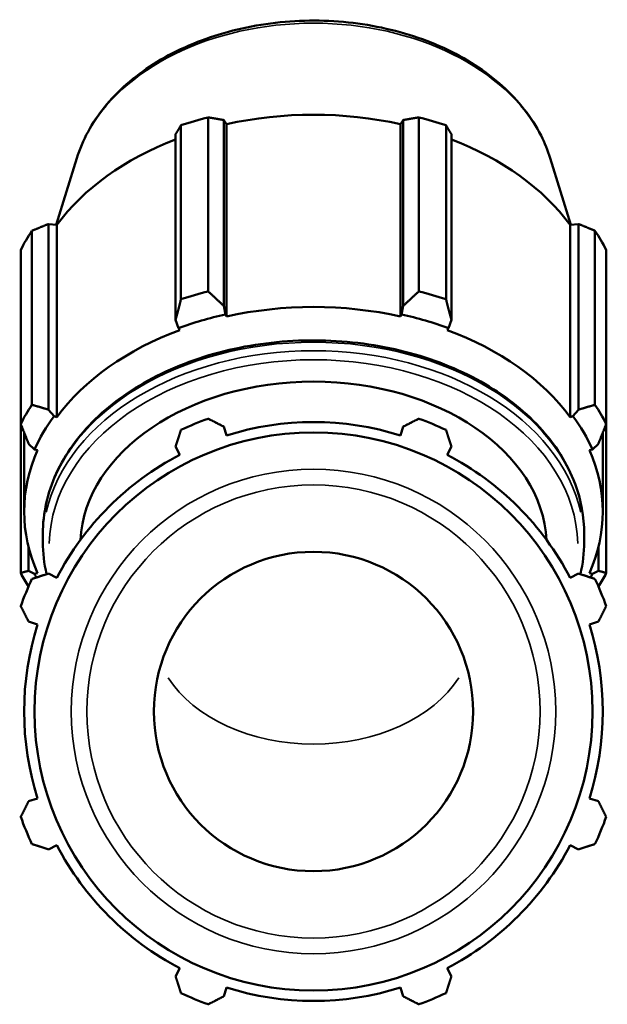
# Model space of a CAD drawing. Header units: inches. Extents: x 0.1 to 55.5, y -17.4 to 41.4.
# Tile 8 of 9: x 42.3 to 45.4, y 13.4 to 18.5. Entities that reach past the tile are written whole.
import ezdxf

# ---------------------------------------------------------------- set-up
doc = ezdxf.new("R2010")
doc.units = ezdxf.units.IN
doc.header["$MEASUREMENT"] = 0
doc.layers.add('Visible (ANSI)', color=7, linetype='Continuous', lineweight=50)
doc.layers.add('Visible Narrow (ANSI)', color=7, linetype='Continuous', lineweight=35)

msp = doc.modelspace()

# ---------------------------------------------------------------- linework, layer by layer
at = {"layer": 'Visible (ANSI)'}
for p, q in [((43.1577, 17.0859), (43.1577, 17.9889)), ((43.2987, 18.0302), (43.2987, 17.1272)), ((43.3793, 17.0525), (43.3793, 18.0161)), ((43.3793, 18.0161), (43.3939, 17.9945)), ((43.3939, 16.997), (43.3939, 17.9945)), ((44.2972, 17.9945), (44.3118, 18.0161)), ((44.2972, 16.997), (44.2972, 17.9945)), ((44.3118, 18.0161), (44.3118, 17.0525)), ((44.3924, 17.1272), (44.3924, 18.0302)), ((44.5334, 17.9889), (44.5334, 17.0859)), ((43.1297, 17.943), (43.1297, 16.9794)), ((44.5614, 16.9794), (44.5614, 17.943)), ((42.6172, 17.8189), (42.5106, 17.4724)), ((45.0739, 17.8189), (45.1805, 17.4724)), ((42.4703, 16.5132), (42.4703, 17.4767)), ((42.4703, 17.4767), (42.5133, 17.4721)), ((45.1778, 17.4721), (45.2208, 17.4767)), ((45.2208, 17.4767), (45.2208, 16.5132)), ((42.3843, 17.4421), (42.3843, 16.539)), ((42.5133, 16.4745), (42.5133, 17.4721)), ((45.1778, 16.4745), (45.1778, 17.4721)), ((45.3067, 16.539), (45.3067, 17.4421)), ((42.3259, 16.4393), (42.3259, 17.3424)), ((45.3651, 17.3424), (45.3651, 16.4393)), ((43.389, 17.0079), (43.3793, 17.0525)), ((44.3118, 17.0525), (44.302, 17.0079)), ((43.1297, 16.9794), (43.1446, 16.9363)), ((43.3939, 16.997), (43.389, 17.0079)), ((44.302, 17.0079), (44.2972, 16.997)), ((44.5465, 16.9363), (44.5614, 16.9794)), ((43.1446, 16.9363), (43.152, 16.9262)), ((44.5391, 16.9262), (44.5465, 16.9363)), ((42.499, 16.4798), (42.4703, 16.5132)), ((45.2208, 16.5132), (45.1921, 16.4798)), ((42.5133, 16.4745), (42.499, 16.4798)), ((45.1921, 16.4798), (45.1778, 16.4745)), ((42.3259, 16.4393), (42.3259, 15.666)), ((43.3939, 16.3794), (43.3793, 16.4256)), ((44.3118, 16.4256), (44.2972, 16.3794)), ((45.3651, 15.666), (45.3651, 16.4393)), ((42.3436, 15.9841), (42.3436, 16.3948)), ((45.3475, 15.9841), (45.3475, 16.3948)), ((42.3669, 16.3366), (42.3977, 16.3069)), ((42.3977, 16.3069), (42.4131, 16.3035)), ((43.1297, 16.3222), (43.152, 16.2792)), ((44.5391, 16.2792), (44.5614, 16.3222)), ((45.278, 16.3035), (45.2934, 16.3069)), ((45.2934, 16.3069), (45.3242, 16.3366)), ((42.4405, 15.8256), (42.4405, 15.8697)), ((45.2506, 15.8256), (45.2506, 15.8697)), ((42.3669, 15.6773), (42.3669, 15.7977)), ((45.3242, 15.7977), (45.3242, 15.6773)), ((42.3977, 15.6613), (42.3669, 15.6773)), ((42.4131, 15.6648), (42.3977, 15.6613)), ((42.5133, 15.6405), (42.4703, 15.6628)), ((45.2208, 15.6628), (45.1778, 15.6405)), ((45.2934, 15.6613), (45.278, 15.6648)), ((45.3242, 15.6773), (45.2934, 15.6613)), ((42.3669, 15.4131), (42.4131, 15.3986)), ((45.278, 15.3986), (45.3242, 15.4131)), ((42.4131, 14.4953), (42.3669, 14.4807)), ((45.3242, 14.4807), (45.278, 14.4953)), ((42.4703, 14.231), (42.5133, 14.2534)), ((45.1778, 14.2534), (45.2208, 14.231)), ((43.152, 13.6147), (43.1297, 13.5717)), ((44.5614, 13.5717), (44.5391, 13.6147)), ((43.3793, 13.4683), (43.3939, 13.5145)), ((44.2972, 13.5145), (44.3118, 13.4683))]:
    msp.add_line(p, q, dxfattribs=at)
for radius in [1.4482, 0.8287]:
    msp.add_circle((43.8455, 14.9469), radius, dxfattribs=at)
for radius, start, end in [(1.615, 109.792, 115.208), (1.615, 64.792, 70.208), (1.5019, 72.5, 107.5), (1.502, 117.5, 152.5), (1.5019, 27.5, 62.5), (1.615, 154.792, 160.208), (1.615, 19.792, 25.208), (1.5019, 162.5, 197.5), (1.5019, 342.5, 17.5), (1.615, 199.792, 205.208), (1.615, 334.792, 340.208), (1.5019, 207.5, 242.5), (1.5019, 297.5, 332.5), (1.5019, 252.5, 287.5), (1.615, 244.792, 250.208), (1.615, 289.792, 295.208)]:
    msp.add_arc((43.8455, 14.9469), radius, start, end, dxfattribs=at)
for centre, major_axis, start_param, end_param in [((43.8455, 16.9817), (1.502, 0), 1.265364, 1.876229), ((43.8455, 16.9557), (1.615, 0), 1.916232, 2.010759), ((43.8455, 16.9557), (1.615, 0), 1.130833, 1.225361), ((43.8455, 16.9817), (1.5019, 0), 2.067629, 2.661627), ((43.8455, 16.9817), (1.502, 0), 0.479966, 1.073963), ((43.8455, 16.9557), (-1.615, 0), 5.843222, 5.93775), ((43.8455, 16.9557), (1.615, 0), 0.345435, 0.439963), ((43.8455, 16.0526), (-1.615, 0), 5.057824, 5.152352), ((43.8455, 16.0526), (-1.615, 0), 4.272426, 4.366954), ((43.8455, 15.9841), (-1.502, 0), 4.406956, 5.017822), ((43.8455, 15.9841), (1.5181, 0), 1.876229, 2.050762), ((43.8455, 15.9841), (1.5181, 0), 1.090831, 1.265364), ((43.8455, 15.9841), (-1.5019, 0), 5.192355, 5.80322), ((43.8455, 15.9841), (-1.502, 0), 3.621558, 4.232423), ((43.8455, 15.8022), (-1.2112, 0), 3.18153, 6.243248), ((43.8455, 16.0526), (-1.615, 0), 5.843222, 5.93775), ((43.8455, 16.0526), (1.615, 0), 0.345435, 0.439963), ((43.8455, 15.9841), (-1.5181, 0), 5.80322, 5.977753), ((43.8455, 15.9841), (1.5181, 0), 0.305433, 0.479966), ((43.8455, 15.9841), (-1.5019, 0), 5.977753, 6.588618), ((43.8455, 15.9841), (1.5019, 0), 5.977753, 6.588618), ((43.8455, 16.0526), (-1.615, 0), 0.345435, 0.41267), ((43.8455, 15.9841), (-1.5181, 0), 0.305433, 0.324333), ((43.8455, 15.9841), (1.5181, 0), 5.958852, 5.977753), ((43.8455, 16.0526), (1.615, 0), 5.870516, 5.93775)]:
    msp.add_ellipse(centre, major_axis=major_axis, ratio=0.707107, start_param=start_param, end_param=end_param, dxfattribs=at)
for points, knots in [([(42.6172, 17.8189), (42.646, 17.9125), (42.6949, 18.0018), (42.8286, 18.1672), (42.9149, 18.2425), (43.1165, 18.3707), (43.2324, 18.4231), (43.4811, 18.4988), (43.6139, 18.522), (43.8829, 18.537), (44.0189, 18.5288), (44.281, 18.4817), (44.4069, 18.4428), (44.6358, 18.3375), (44.7388, 18.2712), (44.9102, 18.1172), (44.979, 18.0298), (45.0459, 17.8975), (45.0617, 17.8586), (45.0739, 17.8189)], [0.214191, 0.214191, 0.214191, 0.214191, 0.519579, 0.519579, 0.838127, 0.838127, 1.164296, 1.164296, 1.492035, 1.492035, 1.819726, 1.819726, 2.147474, 2.147474, 2.474829, 2.474829, 2.797974, 2.797974, 2.927402, 2.927402, 2.927402, 2.927402]), ([(42.4405, 15.8697), (42.4405, 15.9757), (42.4642, 16.0816), (42.5564, 16.2833), (42.6253, 16.3789), (42.802, 16.5506), (42.9103, 16.6265), (43.155, 16.7503), (43.2916, 16.7981), (43.5788, 16.8605), (43.7294, 16.8752), (44.0295, 16.8701), (44.179, 16.8502), (44.4617, 16.7779), (44.595, 16.7254), (44.8317, 16.5929), (44.9352, 16.5128), (45.1012, 16.3331), (45.164, 16.2336), (45.2345, 16.0447), (45.2506, 15.9572), (45.2506, 15.8697)], [0, 0, 0, 0, 0.312711, 0.312711, 0.628931, 0.628931, 0.949817, 0.949817, 1.272379, 1.272379, 1.595116, 1.595116, 1.917815, 1.917815, 2.240557, 2.240557, 2.56301, 2.56301, 2.883359, 2.883359, 3.141593, 3.141593, 3.141593, 3.141593])]:
    msp.add_open_spline(points, degree=3, knots=knots, dxfattribs=at)
for points, weights in [([(43.1577, 17.9889), (43.1434, 17.9656), (43.1297, 17.943)], [2.74138513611, 2.7756364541, 2.80802157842]), ([(43.3793, 18.0161), (43.3398, 18.0231), (43.2987, 18.0302)], [2.80802157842, 2.7756364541, 2.74138513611]), ([(44.3924, 18.0302), (44.3513, 18.0231), (44.3118, 18.0161)], [2.74138513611, 2.7756364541, 2.80802157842]), ([(44.5614, 17.943), (44.5477, 17.9656), (44.5334, 17.9889)], [2.7960622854, 2.7638150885, 2.72970964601]), ([(42.4703, 17.4767), (42.4282, 17.4599), (42.3843, 17.4421)], [2.80802157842, 2.7756364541, 2.74138513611]), ([(45.3067, 17.4421), (45.2629, 17.4599), (45.2208, 17.4767)], [2.72970964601, 2.7638150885, 2.7960622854]), ([(43.3793, 17.0525), (43.3398, 17.0886), (43.2987, 17.1272)], [1.00949554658, 1.01457524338, 1.01884810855]), ([(44.3924, 17.1272), (44.3513, 17.0886), (44.3118, 17.0525)], [1.01884810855, 1.01457524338, 1.00949554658]), ([(43.1577, 17.0859), (43.1434, 17.0311), (43.1297, 16.9794)], [1.02313571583, 1.01894715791, 1.01394735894]), ([(44.5614, 16.9794), (44.5477, 17.0311), (44.5334, 17.0859)], [1.01394735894, 1.01894715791, 1.02313571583]), ([(42.4703, 16.5132), (42.4282, 16.5254), (42.3843, 16.539)], [1.00826646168, 1.01336802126, 1.01766396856]), ([(45.3067, 16.539), (45.2629, 16.5254), (45.2208, 16.5132)], [1.01766396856, 1.01336802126, 1.00826646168]), ([(43.2987, 16.4665), (43.3398, 16.4456), (43.3793, 16.4256)], [1, 1.00113259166, 1.00144828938]), ([(44.3118, 16.4256), (44.3513, 16.4456), (44.3924, 16.4665)], [1.00144828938, 1.00113259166, 1]), ([(42.3259, 16.4393), (42.3468, 16.3865), (42.3669, 16.3366)], [1.02261394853, 1.0184150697, 1.0134054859]), ([(43.1297, 16.3222), (43.1434, 16.3643), (43.1577, 16.4081)], [1.00144828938, 1.00113259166, 1]), ([(44.5334, 16.4081), (44.5477, 16.3643), (44.5614, 16.3222)], [1, 1.00113259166, 1.00144828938]), ([(45.3242, 16.3366), (45.3443, 16.3865), (45.3651, 16.4393)], [1.0134054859, 1.0184150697, 1.02261394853]), ([(42.3669, 15.6773), (42.3468, 15.6713), (42.3259, 15.666)], [1.0134054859, 1.0184150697, 1.02261394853]), ([(42.3843, 15.6348), (42.4282, 15.6491), (42.4703, 15.6628)], [1, 1.00113259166, 1.00144828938]), ([(45.2208, 15.6628), (45.2629, 15.6491), (45.3067, 15.6348)], [1.00144828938, 1.00113259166, 1]), ([(45.3651, 15.666), (45.3443, 15.6713), (45.3242, 15.6773)], [1.02261394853, 1.0184150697, 1.0134054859]), ([(42.3669, 15.4131), (42.3468, 15.4526), (42.3259, 15.4938)], [1.00144828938, 1.00113259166, 1]), ([(45.3651, 15.4938), (45.3443, 15.4526), (45.3242, 15.4131)], [1, 1.00113259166, 1.00144828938]), ([(42.3259, 14.4001), (42.3468, 14.4412), (42.3669, 14.4807)], [1, 1.00113259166, 1.00144828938]), ([(45.3242, 14.4807), (45.3443, 14.4412), (45.3651, 14.4001)], [1.00144828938, 1.00113259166, 1]), ([(42.4703, 14.231), (42.4282, 14.2448), (42.3843, 14.2591)], [1.00144828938, 1.00113259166, 1]), ([(45.3067, 14.2591), (45.2629, 14.2448), (45.2208, 14.231)], [1, 1.00113259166, 1.00144828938]), ([(43.1577, 13.4857), (43.1434, 13.5296), (43.1297, 13.5717)], [1, 1.00113259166, 1.00144828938]), ([(44.5614, 13.5717), (44.5477, 13.5296), (44.5334, 13.4857)], [1.00144828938, 1.00113259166, 1]), ([(43.3793, 13.4683), (43.3398, 13.4482), (43.2987, 13.4273)], [1.00144828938, 1.00113259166, 1]), ([(44.3924, 13.4273), (44.3513, 13.4482), (44.3118, 13.4683)], [1, 1.00113259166, 1.00144828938])]:
    msp.add_rational_spline(points, weights, degree=2, dxfattribs=at)
for points in [[(42.4598, 15.6594), (42.447, 15.7142), (42.4405, 15.7699), (42.4405, 15.8256)], [(45.2506, 15.8256), (45.2506, 15.7699), (45.2441, 15.7142), (45.2313, 15.6594)]]:
    msp.add_open_spline(points, degree=3, dxfattribs=at)
at = {"layer": 'Visible Narrow (ANSI)'}
for radius in [1.2571, 1.176]:
    msp.add_circle((43.8455, 14.9469), radius, dxfattribs=at)
for centre, major_axis, start_param, end_param in [((43.8455, 17.6299), (-1.2571, 0), 3.491444, 5.933334), ((43.8455, 15.8697), (-1.405, 0), 3.298672, 6.126106), ((43.8455, 15.8256), (1.405, 0), 0.15708, 2.984513), ((43.8455, 15.8022), (-1.3719, 0), 3.159324, 6.265454), ((43.8455, 15.3641), (0.8287, 0), 3.568077, 5.856701)]:
    msp.add_ellipse(centre, major_axis=major_axis, ratio=0.707107, start_param=start_param, end_param=end_param, dxfattribs=at)

doc.saveas('drawing.dxf')
